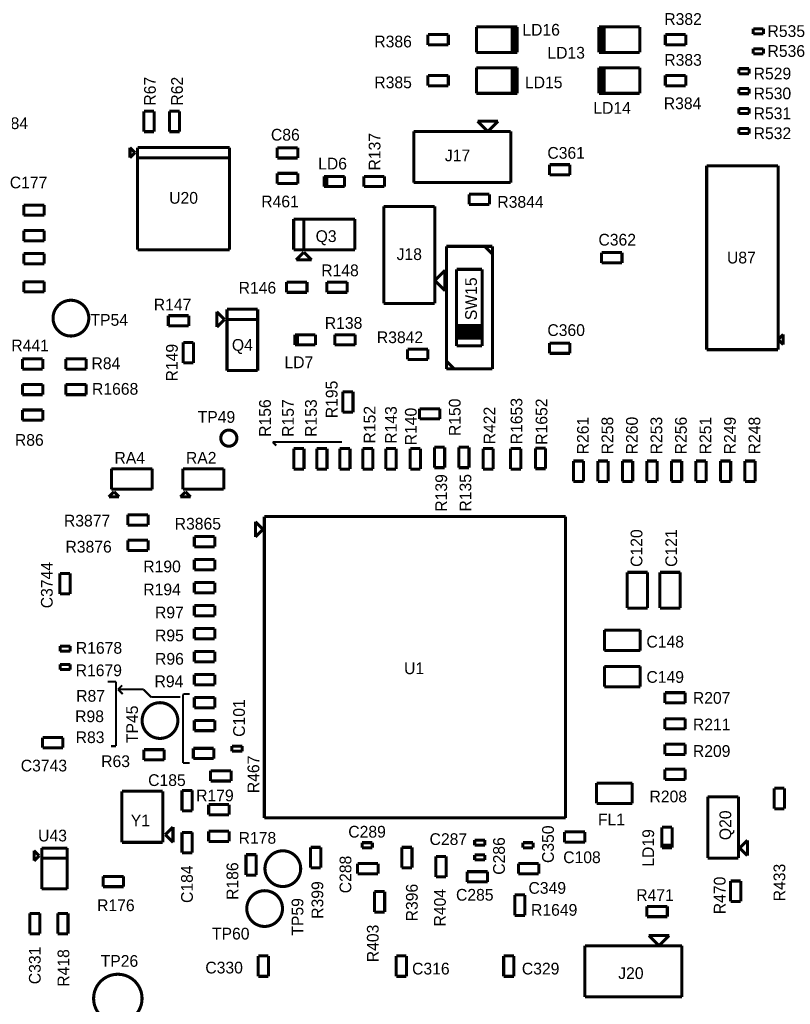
# Model space of a CAD drawing. Extents: x -12 to 112, y -8 to 110.
# Tile 4 of 6: x 29 to 67, y 17 to 66. Entities that reach past the tile are written whole.
import ezdxf
from ezdxf.enums import TextEntityAlignment as Align

# ---------------------------------------------------------------- set-up
doc = ezdxf.new("R2010")
doc.units = 0
doc.layers.add('PG_ASSEMBLY_TOP', color=4, linetype='CONTINUOUS')
doc.layers.add('RD_ASSEMBLY_TOP', color=5, linetype='CONTINUOUS')

msp = doc.modelspace()

# ---------------------------------------------------------------- linework, layer by layer
at = {"layer": 'PG_ASSEMBLY_TOP'}
for points, const_width in [([(53.34, 65.786), (51.308, 65.786)], 0.1524), ([(51.308, 65.786), (51.308, 64.516)], 0.1524), ([(53.086, 64.516), (53.086, 65.786)], 0.1524), ([(53.086, 65.786), (53.213, 65.786)], 0.1524), ([(53.213, 65.786), (53.213, 64.516)], 0.1524), ([(53.34, 64.516), (53.34, 65.786)], 0.1524), ([(57.531, 65.786), (57.404, 65.786)], 0.1524), ([(57.404, 65.786), (57.404, 64.516)], 0.1524), ([(59.436, 65.786), (57.531, 65.786)], 0.1524), ([(57.531, 65.786), (57.658, 65.786)], 0.1524), ([(57.531, 64.516), (57.531, 65.786)], 0.1524), ([(57.658, 65.786), (57.658, 64.516)], 0.1524), ([(59.436, 64.516), (59.436, 65.786)], 0.1524), ([(65.587065, 65.69456), (65.079065, 65.69456)], 0.1524), ([(65.079065, 65.69456), (65.079065, 65.44056)], 0.1524), ([(65.587065, 65.44056), (65.587065, 65.69456)], 0.1524), ([(49.911, 65.405), (48.895, 65.405)], 0.1524), ([(48.895, 65.405), (48.895, 64.897)], 0.1524), ([(49.911, 64.897), (49.911, 65.405)], 0.1524), ([(61.722, 65.405), (60.706, 65.405)], 0.1524), ([(60.706, 65.405), (60.706, 64.897)], 0.1524), ([(61.722, 64.897), (61.722, 65.405)], 0.1524), ([(65.079065, 65.44056), (65.587065, 65.44056)], 0.1524), ([(48.895, 64.897), (49.911, 64.897)], 0.1524), ([(60.706, 64.897), (61.722, 64.897)], 0.1524), ([(65.587065, 64.70396), (65.079065, 64.70396)], 0.1524), ([(65.079065, 64.70396), (65.079065, 64.44996)], 0.1524), ([(65.587065, 64.44996), (65.587065, 64.70396)], 0.1524), ([(51.308, 64.516), (53.213, 64.516)], 0.1524), ([(53.213, 64.516), (53.086, 64.516)], 0.1524), ([(53.213, 64.516), (53.34, 64.516)], 0.1524), ([(57.404, 64.516), (59.436, 64.516)], 0.1524), ([(57.658, 64.516), (57.531, 64.516)], 0.1524), ([(65.079065, 64.44996), (65.587065, 64.44996)], 0.1524), ([(53.34, 63.754), (51.308, 63.754)], 0.1524), ([(51.308, 63.754), (51.308, 62.484)], 0.1524), ([(53.086, 62.484), (53.086, 63.754)], 0.1524), ([(53.086, 63.754), (53.213, 63.754)], 0.1524), ([(53.213, 63.754), (53.213, 62.484)], 0.1524), ([(53.34, 62.484), (53.34, 63.754)], 0.1524), ([(57.531, 63.754), (57.404, 63.754)], 0.1524), ([(57.404, 63.754), (57.404, 62.484)], 0.1524), ([(59.436, 63.754), (57.531, 63.754)], 0.1524), ([(57.531, 63.754), (57.658, 63.754)], 0.1524), ([(57.531, 62.484), (57.531, 63.754)], 0.1524), ([(57.658, 63.754), (57.658, 62.484)], 0.1524), ([(59.436, 62.484), (59.436, 63.754)], 0.1524), ([(64.871554, 63.712598), (64.363554, 63.712598)], 0.1524), ([(64.363554, 63.712598), (64.363554, 63.458598)], 0.1524), ([(64.871554, 63.458598), (64.871554, 63.712598)], 0.1524), ([(49.911, 63.373), (48.895, 63.373)], 0.1524), ([(48.895, 63.373), (48.895, 62.865)], 0.1524), ([(49.911, 62.865), (49.911, 63.373)], 0.1524), ([(61.722, 63.373), (60.706, 63.373)], 0.1524), ([(60.706, 63.373), (60.706, 62.865)], 0.1524), ([(61.722, 62.865), (61.722, 63.373)], 0.1524), ([(64.363554, 63.458598), (64.871554, 63.458598)], 0.1524), ([(48.895, 62.865), (49.911, 62.865)], 0.1524), ([(60.706, 62.865), (61.722, 62.865)], 0.1524), ([(64.871554, 62.721998), (64.363554, 62.721998)], 0.1524), ([(64.363554, 62.721998), (64.363554, 62.467998)], 0.1524), ([(64.871554, 62.467998), (64.871554, 62.721998)], 0.1524), ([(51.308, 62.484), (53.213, 62.484)], 0.1524), ([(53.213, 62.484), (53.086, 62.484)], 0.1524), ([(53.213, 62.484), (53.34, 62.484)], 0.1524), ([(57.404, 62.484), (59.436, 62.484)], 0.1524), ([(57.658, 62.484), (57.531, 62.484)], 0.1524), ([(64.363554, 62.467998), (64.871554, 62.467998)], 0.1524), ([(64.871554, 61.731398), (64.363554, 61.731398)], 0.1524), ([(64.363554, 61.731398), (64.363554, 61.477398)], 0.1524), ([(64.871554, 61.477398), (64.871554, 61.731398)], 0.1524), ([(35.269907, 61.595737), (34.761907, 61.595737)], 0.1524), ([(34.761907, 61.595737), (34.761907, 60.579737)], 0.1524), ([(35.269907, 60.579737), (35.269907, 61.595737)], 0.1524), ([(36.031907, 61.595737), (36.031907, 60.579737)], 0.1524), ([(36.539907, 61.595737), (36.031907, 61.595737)], 0.1524), ([(36.539907, 60.579737), (36.539907, 61.595737)], 0.1524), ([(64.363554, 61.477398), (64.871554, 61.477398)], 0.1524), ([(51.872096, 60.587885), (51.364096, 61.095885)], 0.1524), ([(51.364096, 61.095885), (52.380096, 61.095885)], 0.1524), ([(52.380096, 61.095885), (51.872096, 60.587885)], 0.1524), ([(64.871554, 60.740798), (64.363554, 60.740798)], 0.1524), ([(64.363554, 60.740798), (64.363554, 60.486798)], 0.1524), ([(64.871554, 60.486798), (64.871554, 60.740798)], 0.1524), ([(34.761907, 60.579737), (35.269907, 60.579737)], 0.1524), ([(36.031907, 60.579737), (36.539907, 60.579737)], 0.1524), ([(48.189096, 60.587885), (48.189096, 58.047885)], 0.1524), ([(53.015096, 60.587885), (48.189096, 60.587885)], 0.1524), ([(53.015096, 58.047885), (53.015096, 60.587885)], 0.1524), ([(64.363554, 60.486798), (64.871554, 60.486798)], 0.1524), ([(34.324684, 59.535903), (34.070684, 59.789903)], 0.1524), ([(34.070684, 59.789903), (34.070684, 59.281903)], 0.1524), ([(39.023684, 59.789903), (34.451684, 59.789903)], 0.1524), ([(34.451684, 59.789903), (34.451684, 54.709903)], 0.1524), ([(39.023684, 54.709903), (39.023684, 59.789903)], 0.1524), ([(42.415988, 59.7789), (41.399988, 59.7789)], 0.1524), ([(41.399988, 59.7789), (41.399988, 59.2709)], 0.1524), ([(42.415988, 59.2709), (42.415988, 59.7789)], 0.1524), ([(34.070684, 59.281903), (34.324684, 59.535903)], 0.1524), ([(34.451684, 59.281903), (39.023684, 59.281903)], 0.1524), ([(41.399988, 59.2709), (42.415988, 59.2709)], 0.1524), ([(55.961247, 58.937449), (54.945247, 58.937449)], 0.1524), ([(54.945247, 58.937449), (54.945247, 58.429449)], 0.1524), ([(55.961247, 58.429449), (55.961247, 58.937449)], 0.1524), ([(66.319146, 58.882458), (62.763146, 58.882458)], 0.1524), ([(62.763146, 58.882458), (62.763146, 49.738458)], 0.1524), ([(66.319146, 49.738458), (66.319146, 58.882458)], 0.1524), ([(42.415988, 58.5089), (41.399988, 58.5089)], 0.1524), ([(41.399988, 58.5089), (41.399988, 58.0009)], 0.1524), ([(42.415988, 58.0009), (42.415988, 58.5089)], 0.1524), ([(43.859127, 58.35605), (43.732127, 58.35605)], 0.1524), ([(43.732127, 58.35605), (43.732127, 57.84805)], 0.1524), ([(43.859127, 57.84805), (43.859127, 58.35605)], 0.1524), ([(44.748127, 58.35605), (43.859127, 58.35605)], 0.1524), ([(43.859127, 58.35605), (43.859127, 57.84805)], 0.1524), ([(44.748127, 57.84805), (44.748127, 58.35605)], 0.1524), ([(46.728845, 58.35605), (45.712845, 58.35605)], 0.1524), ([(45.712845, 58.35605), (45.712845, 57.84805)], 0.1524), ([(46.728845, 57.84805), (46.728845, 58.35605)], 0.1524), ([(54.945247, 58.429449), (55.961247, 58.429449)], 0.1524), ([(41.399988, 58.0009), (42.415988, 58.0009)], 0.1524), ([(43.732127, 57.84805), (44.748127, 57.84805)], 0.1524), ([(45.712845, 57.84805), (46.728845, 57.84805)], 0.1524), ([(48.189096, 58.047885), (53.015096, 58.047885)], 0.1524), ([(51.956241, 57.468762), (50.940241, 57.468762)], 0.1524), ([(50.940241, 57.468762), (50.940241, 56.960762)], 0.1524), ([(51.956241, 56.960762), (51.956241, 57.468762)], 0.1524), ([(29.804215, 56.928609), (28.788215, 56.928609)], 0.1524), ([(28.788215, 56.928609), (28.788215, 56.420609)], 0.1524), ([(29.804215, 56.420609), (29.804215, 56.928609)], 0.1524), ([(49.236876, 56.86251), (46.696876, 56.86251)], 0.1524), ([(46.696876, 56.86251), (46.696876, 52.03651)], 0.1524), ([(49.236876, 52.03651), (49.236876, 56.86251)], 0.1524), ([(50.940241, 56.960762), (51.956241, 56.960762)], 0.1524), ([(28.788215, 56.420609), (29.804215, 56.420609)], 0.1524), ([(42.724128, 56.233939), (42.216128, 56.233939)], 0.1524), ([(42.216128, 56.233939), (42.216128, 54.709939)], 0.1524), ([(45.264128, 56.233939), (42.724128, 56.233939)], 0.1524), ([(42.724128, 56.233939), (42.724128, 54.709939)], 0.1524), ([(42.724128, 54.709939), (42.724128, 56.233939)], 0.1524), ([(45.264128, 54.709939), (45.264128, 56.233939)], 0.1524), ([(29.804215, 55.658609), (28.788215, 55.658609)], 0.1524), ([(28.788215, 55.658609), (28.788215, 55.150609)], 0.1524), ([(29.804215, 55.150609), (29.804215, 55.658609)], 0.1524), ([(28.788215, 55.150609), (29.804215, 55.150609)], 0.1524), ([(49.815242, 54.87797), (49.815242, 49.16297)], 0.1524), ([(51.720242, 54.87797), (49.815242, 54.87797)], 0.1524), ([(52.101242, 54.87797), (51.720242, 54.87797)], 0.1524), ([(51.720242, 54.87797), (52.101242, 54.49697)], 0.1524), ([(52.101242, 54.49697), (51.720242, 54.87797)], 0.1524), ([(52.101242, 48.78197), (52.101242, 54.87797)], 0.1524), ([(29.804215, 54.515609), (28.788215, 54.515609)], 0.1524), ([(28.788215, 54.515609), (28.788215, 54.007609)], 0.1524), ([(29.804215, 54.007609), (29.804215, 54.515609)], 0.1524), ([(34.451684, 54.709903), (39.023684, 54.709903)], 0.1524), ([(42.216128, 54.709939), (45.264128, 54.709939)], 0.1524), ([(42.724128, 54.582939), (42.343128, 54.201939)], 0.1524), ([(43.105128, 54.201939), (42.724128, 54.582939)], 0.1524), ([(58.550244, 54.564458), (57.534244, 54.564458)], 0.1524), ([(57.534244, 54.564458), (57.534244, 54.056458)], 0.1524), ([(58.550244, 54.056458), (58.550244, 54.564458)], 0.1524), ([(28.788215, 54.007609), (29.804215, 54.007609)], 0.1524), ([(42.343128, 54.201939), (43.105128, 54.201939)], 0.1524), ([(57.534244, 54.056458), (58.550244, 54.056458)], 0.1524), ([(49.236876, 53.17951), (49.744876, 53.68751)], 0.1524), ([(49.744876, 53.68751), (49.744876, 52.67151)], 0.1524), ([(50.323242, 53.73497), (50.323242, 49.92497)], 0.1524), ([(51.593242, 53.73497), (50.323242, 53.73497)], 0.1524), ([(51.593242, 50.30597), (51.593242, 53.73497)], 0.1524), ([(29.804215, 53.118609), (28.788215, 53.118609)], 0.1524), ([(28.788215, 53.118609), (28.788215, 52.610609)], 0.1524), ([(29.804215, 52.610609), (29.804215, 53.118609)], 0.1524), ([(42.878131, 53.097938), (41.862131, 53.097938)], 0.1524), ([(41.862131, 53.097938), (41.862131, 52.589938)], 0.1524), ([(42.878131, 52.589938), (42.878131, 53.097938)], 0.1524), ([(44.883128, 53.097938), (43.867128, 53.097938)], 0.1524), ([(43.867128, 53.097938), (43.867128, 52.589938)], 0.1524), ([(44.883128, 52.589938), (44.883128, 53.097938)], 0.1524), ([(49.744876, 52.67151), (49.236876, 53.17951)], 0.1524), ([(28.788215, 52.610609), (29.804215, 52.610609)], 0.1524), ([(41.862131, 52.589938), (42.878131, 52.589938)], 0.1524), ([(43.867128, 52.589938), (44.883128, 52.589938)], 0.1524), ([(46.696876, 52.03651), (49.236876, 52.03651)], 0.1524), ([(36.994084, 51.430974), (35.978084, 51.430974)], 0.1524), ([(35.978084, 51.430974), (35.978084, 50.922974)], 0.1524), ([(36.994084, 50.922974), (36.994084, 51.430974)], 0.1524), ([(38.772084, 51.242976), (38.391084, 51.623976)], 0.1524), ([(38.391084, 51.623976), (38.391084, 50.861976)], 0.1524), ([(40.423084, 51.750976), (38.899084, 51.750976)], 0.1524), ([(38.899084, 51.750976), (38.899084, 48.702976)], 0.1524), ([(40.423084, 51.242976), (40.423084, 51.750976)], 0.1524), ([(35.978084, 50.922974), (36.994084, 50.922974)], 0.1524), ([(38.391084, 50.861976), (38.772084, 51.242976)], 0.1524), ([(40.423084, 51.242976), (38.899084, 51.242976)], 0.1524), ([(38.899084, 51.242976), (40.423084, 51.242976)], 0.1524), ([(40.423084, 48.702976), (40.423084, 51.242976)], 0.1524), ([(50.323242, 50.43297), (50.323242, 50.94097)], 0.1524), ([(50.323242, 50.94097), (51.593242, 50.94097)], 0.1524), ([(51.593242, 50.94097), (51.593242, 50.81397)], 0.1524), ([(42.409247, 50.480976), (42.282247, 50.480976)], 0.1524), ([(42.282247, 50.480976), (42.282247, 49.972976)], 0.1524), ([(42.409247, 49.972976), (42.409247, 50.480976)], 0.1524), ([(43.298247, 50.480976), (42.409247, 50.480976)], 0.1524), ([(42.409247, 50.480976), (42.409247, 49.972976)], 0.1524), ([(43.298247, 49.972976), (43.298247, 50.480976)], 0.1524), ([(45.278965, 50.480976), (44.262965, 50.480976)], 0.1524), ([(44.262965, 50.480976), (44.262965, 49.972976)], 0.1524), ([(45.278965, 49.972976), (45.278965, 50.480976)], 0.1524), ([(51.593242, 50.81397), (50.323242, 50.81397)], 0.1524), ([(50.323242, 50.81397), (50.323242, 50.68697)], 0.1524), ([(50.323242, 50.68697), (51.593242, 50.68697)], 0.1524), ([(51.593242, 50.55997), (50.323242, 50.55997)], 0.1524), ([(50.323242, 50.55997), (50.323242, 50.30597)], 0.1524), ([(51.593242, 50.43297), (50.323242, 50.43297)], 0.1524), ([(51.593242, 50.68697), (51.593242, 50.55997)], 0.1524), ([(51.593242, 49.92497), (51.593242, 50.43297)], 0.1524), ([(66.573146, 50.500458), (66.319146, 50.246458)], 0.1524), ([(66.573146, 49.992458), (66.573146, 50.500458)], 0.1524), ([(36.722083, 50.099976), (36.722083, 49.083976)], 0.1524), ([(37.230083, 50.099976), (36.722083, 50.099976)], 0.1524), ([(37.230083, 49.083976), (37.230083, 50.099976)], 0.1524), ([(42.282247, 49.972976), (43.298247, 49.972976)], 0.1524), ([(44.262965, 49.972976), (45.278965, 49.972976)], 0.1524), ([(50.323242, 50.30597), (51.593242, 50.30597)], 0.1524), ([(50.323242, 49.92497), (51.593242, 49.92497)], 0.1524), ([(55.961247, 50.064467), (54.945247, 50.064467)], 0.1524), ([(54.945247, 50.064467), (54.945247, 49.556467)], 0.1524), ([(55.961247, 49.556467), (55.961247, 50.064467)], 0.1524), ([(66.319146, 50.246458), (66.573146, 49.992458)], 0.1524), ([(48.895475, 49.761386), (47.879475, 49.761386)], 0.1524), ([(47.879475, 49.761386), (47.879475, 49.253386)], 0.1524), ([(48.895475, 49.253386), (48.895475, 49.761386)], 0.1524), ([(54.945247, 49.556467), (55.961247, 49.556467)], 0.1524), ([(62.763146, 49.738458), (66.319146, 49.738458)], 0.1524), ([(29.734784, 49.27978), (28.718784, 49.27978)], 0.1524), ([(28.718784, 49.27978), (28.718784, 48.77178)], 0.1524), ([(29.734784, 48.77178), (29.734784, 49.27978)], 0.1524), ([(31.893784, 49.27978), (30.877784, 49.27978)], 0.1524), ([(30.877784, 49.27978), (30.877784, 48.77178)], 0.1524), ([(31.893784, 48.77178), (31.893784, 49.27978)], 0.1524), ([(36.722083, 49.083976), (37.230083, 49.083976)], 0.1524), ([(47.879475, 49.253386), (48.895475, 49.253386)], 0.1524), ([(49.815242, 49.16297), (50.196242, 48.78197)], 0.1524), ([(50.196242, 48.78197), (49.815242, 49.16297)], 0.1524), ([(49.815242, 49.16297), (49.815242, 48.78197)], 0.1524), ([(28.718784, 48.77178), (29.734784, 48.77178)], 0.1524), ([(30.877784, 48.77178), (31.893784, 48.77178)], 0.1524), ([(38.899084, 48.702976), (40.423084, 48.702976)], 0.1524), ([(49.815242, 48.78197), (52.101242, 48.78197)], 0.1524), ([(29.734784, 48.00978), (28.718784, 48.00978)], 0.1524), ([(28.718784, 48.00978), (28.718784, 47.50178)], 0.1524), ([(29.734784, 47.50178), (29.734784, 48.00978)], 0.1524), ([(31.893784, 48.00978), (30.877784, 48.00978)], 0.1524), ([(30.877784, 48.00978), (30.877784, 47.50178)], 0.1524), ([(31.893784, 47.50178), (31.893784, 48.00978)], 0.1524), ([(28.718784, 47.50178), (29.734784, 47.50178)], 0.1524), ([(30.877784, 47.50178), (31.893784, 47.50178)], 0.1524), ([(45.16628, 47.64278), (44.65828, 47.64278)], 0.1524), ([(44.65828, 47.64278), (44.65828, 46.62678)], 0.1524), ([(45.16628, 46.62678), (45.16628, 47.64278)], 0.1524), ([(29.734784, 46.73978), (28.718784, 46.73978)], 0.1524), ([(28.718784, 46.73978), (28.718784, 46.23178)], 0.1524), ([(29.734784, 46.23178), (29.734784, 46.73978)], 0.1524), ([(44.65828, 46.62678), (45.16628, 46.62678)], 0.1524), ([(49.49304, 46.801435), (48.47704, 46.801435)], 0.1524), ([(48.47704, 46.801435), (48.47704, 46.293435)], 0.1524), ([(49.49304, 46.293435), (49.49304, 46.801435)], 0.1524), ([(28.718784, 46.23178), (29.734784, 46.23178)], 0.1524), ([(48.47704, 46.293435), (49.49304, 46.293435)], 0.1524), ([(44.6278, 45.1485), (41.1734, 45.1485)], 0.1016), ([(41.1734, 45.1485), (41.3512, 44.9707)], 0.1016), ([(42.222425, 44.818775), (42.222425, 43.802775)], 0.1524), ([(42.730425, 44.818775), (42.222425, 44.818775)], 0.1524), ([(42.730425, 43.802775), (42.730425, 44.818775)], 0.1524), ([(43.365425, 44.818775), (43.365425, 43.802775)], 0.1524), ([(43.873425, 44.818775), (43.365425, 44.818775)], 0.1524), ([(43.873425, 43.802775), (43.873425, 44.818775)], 0.1524), ([(44.508425, 44.818775), (44.508425, 43.802775)], 0.1524), ([(45.016425, 44.818775), (44.508425, 44.818775)], 0.1524), ([(45.016425, 43.802775), (45.016425, 44.818775)], 0.1524), ([(45.651425, 44.818775), (45.651425, 43.802775)], 0.1524), ([(46.159425, 44.818775), (45.651425, 44.818775)], 0.1524), ([(46.159425, 43.802775), (46.159425, 44.818775)], 0.1524), ([(47.312575, 44.818775), (46.804575, 44.818775)], 0.1524), ([(46.804575, 44.818775), (46.804575, 43.802775)], 0.1524), ([(47.312575, 43.802775), (47.312575, 44.818775)], 0.1524), ([(48.012807, 44.818775), (48.012807, 43.802775)], 0.1524), ([(48.520807, 44.818775), (48.012807, 44.818775)], 0.1524), ([(48.520807, 43.802775), (48.520807, 44.818775)], 0.1524), ([(49.221039, 44.888775), (49.221039, 43.872775)], 0.1524), ([(49.729039, 44.888775), (49.221039, 44.888775)], 0.1524), ([(49.729039, 43.872775), (49.729039, 44.888775)], 0.1524), ([(50.429272, 44.888775), (50.429272, 43.872775)], 0.1524), ([(50.937272, 44.888775), (50.429272, 44.888775)], 0.1524), ([(50.937272, 43.872775), (50.937272, 44.888775)], 0.1524), ([(51.637504, 44.818775), (51.637504, 43.802775)], 0.1524), ([(52.145504, 44.818775), (51.637504, 44.818775)], 0.1524), ([(52.145504, 43.802775), (52.145504, 44.818775)], 0.1524), ([(53.517805, 44.818775), (53.009805, 44.818775)], 0.1524), ([(53.009805, 44.818775), (53.009805, 43.802775)], 0.1524), ([(53.517805, 43.802775), (53.517805, 44.818775)], 0.1524), ([(54.7497, 44.839202), (54.2417, 44.839202)], 0.1524), ([(54.2417, 44.839202), (54.2417, 43.823202)], 0.1524), ([(54.7497, 43.823202), (54.7497, 44.839202)], 0.1524), ([(56.642, 44.204202), (56.134, 44.204202)], 0.1524), ([(56.134, 44.204202), (56.134, 43.188202)], 0.1524), ([(56.642, 43.188202), (56.642, 44.204202)], 0.1524), ([(57.8612, 44.204202), (57.3532, 44.204202)], 0.1524), ([(57.3532, 44.204202), (57.3532, 43.188202)], 0.1524), ([(57.8612, 43.188202), (57.8612, 44.204202)], 0.1524), ([(59.0804, 44.204202), (58.5724, 44.204202)], 0.1524), ([(58.5724, 44.204202), (58.5724, 43.188202)], 0.1524), ([(59.0804, 43.188202), (59.0804, 44.204202)], 0.1524), ([(60.2996, 44.204202), (59.7916, 44.204202)], 0.1524), ([(59.7916, 44.204202), (59.7916, 43.188202)], 0.1524), ([(60.2996, 43.188202), (60.2996, 44.204202)], 0.1524), ([(61.5188, 44.204202), (61.0108, 44.204202)], 0.1524), ([(61.0108, 44.204202), (61.0108, 43.188202)], 0.1524), ([(61.5188, 43.188202), (61.5188, 44.204202)], 0.1524), ([(62.738, 44.204202), (62.23, 44.204202)], 0.1524), ([(62.23, 44.204202), (62.23, 43.188202)], 0.1524), ([(62.738, 43.188202), (62.738, 44.204202)], 0.1524), ([(63.9572, 44.204202), (63.4492, 44.204202)], 0.1524), ([(63.4492, 44.204202), (63.4492, 43.188202)], 0.1524), ([(63.9572, 43.188202), (63.9572, 44.204202)], 0.1524), ([(65.1764, 44.204202), (64.6684, 44.204202)], 0.1524), ([(64.6684, 44.204202), (64.6684, 43.188202)], 0.1524), ([(65.1764, 43.188202), (65.1764, 44.204202)], 0.1524), ([(35.179, 43.815), (33.147, 43.815)], 0.1524), ([(33.147, 43.815), (33.147, 42.799)], 0.1524), ([(35.179, 42.799), (35.179, 43.815)], 0.1524), ([(38.735, 43.815), (36.703, 43.815)], 0.1524), ([(36.703, 43.815), (36.703, 42.799)], 0.1524), ([(38.735, 42.799), (38.735, 43.815)], 0.1524), ([(42.222425, 43.802775), (42.730425, 43.802775)], 0.1524), ([(43.365425, 43.802775), (43.873425, 43.802775)], 0.1524), ([(44.508425, 43.802775), (45.016425, 43.802775)], 0.1524), ([(45.651425, 43.802775), (46.159425, 43.802775)], 0.1524), ([(46.804575, 43.802775), (47.312575, 43.802775)], 0.1524), ([(48.012807, 43.802775), (48.520807, 43.802775)], 0.1524), ([(49.221039, 43.872775), (49.729039, 43.872775)], 0.1524), ([(50.429272, 43.872775), (50.937272, 43.872775)], 0.1524), ([(51.637504, 43.802775), (52.145504, 43.802775)], 0.1524), ([(53.009805, 43.802775), (53.517805, 43.802775)], 0.1524), ([(54.2417, 43.823202), (54.7497, 43.823202)], 0.1524), ([(56.134, 43.188202), (56.642, 43.188202)], 0.1524), ([(57.3532, 43.188202), (57.8612, 43.188202)], 0.1524), ([(58.5724, 43.188202), (59.0804, 43.188202)], 0.1524), ([(59.7916, 43.188202), (60.2996, 43.188202)], 0.1524), ([(61.0108, 43.188202), (61.5188, 43.188202)], 0.1524), ([(62.23, 43.188202), (62.738, 43.188202)], 0.1524), ([(63.4492, 43.188202), (63.9572, 43.188202)], 0.1524), ([(64.6684, 43.188202), (65.1764, 43.188202)], 0.1524), ([(33.274, 42.672), (33.02, 42.418)], 0.1524), ([(33.147, 42.799), (35.179, 42.799)], 0.1524), ([(33.528, 42.418), (33.274, 42.672)], 0.1524), ([(36.83, 42.672), (36.576, 42.418)], 0.1524), ([(36.703, 42.799), (38.735, 42.799)], 0.1524), ([(37.084, 42.418), (36.83, 42.672)], 0.1524), ([(33.02, 42.418), (33.528, 42.418)], 0.1524), ([(36.576, 42.418), (37.084, 42.418)], 0.1524), ([(34.9758, 41.52646), (33.9598, 41.52646)], 0.1524), ([(33.9598, 41.52646), (33.9598, 41.01846)], 0.1524), ([(34.9758, 41.01846), (34.9758, 41.52646)], 0.1524), ([(40.691308, 40.805095), (40.310308, 41.186095)], 0.1524), ([(40.310308, 41.186095), (40.310308, 40.424095)], 0.1524), ([(55.740808, 41.440095), (40.754808, 41.440095)], 0.1524), ([(40.754808, 41.440095), (40.754808, 26.454095)], 0.1524), ([(55.740808, 26.454095), (55.740808, 41.440095)], 0.1524), ([(33.9598, 41.01846), (34.9758, 41.01846)], 0.1524), ([(40.310308, 40.424095), (40.691308, 40.805095)], 0.1524), ([(34.9758, 40.26154), (33.9598, 40.26154)], 0.1524), ([(33.9598, 40.26154), (33.9598, 39.75354)], 0.1524), ([(34.9758, 39.75354), (34.9758, 40.26154)], 0.1524), ([(38.289212, 40.444009), (37.273212, 40.444009)], 0.1524), ([(37.273212, 40.444009), (37.273212, 39.936009)], 0.1524), ([(38.289212, 39.936009), (38.289212, 40.444009)], 0.1524), ([(33.9598, 39.75354), (34.9758, 39.75354)], 0.1524), ([(37.273212, 39.936009), (38.289212, 39.936009)], 0.1524), ([(38.289212, 39.301009), (37.273212, 39.301009)], 0.1524), ([(37.273212, 39.301009), (37.273212, 38.793009)], 0.1524), ([(38.289212, 38.793009), (38.289212, 39.301009)], 0.1524), ([(30.584318, 38.610012), (30.584318, 37.594012)], 0.1524), ([(31.092318, 38.610012), (30.584318, 38.610012)], 0.1524), ([(31.092318, 37.594012), (31.092318, 38.610012)], 0.1524), ([(37.273212, 38.793009), (38.289212, 38.793009)], 0.1524), ([(59.824722, 38.665907), (58.808722, 38.665907)], 0.1524), ([(58.808722, 38.665907), (58.808722, 36.887907)], 0.1524), ([(59.824722, 36.887907), (59.824722, 38.665907)], 0.1524), ([(61.450322, 38.665907), (60.434322, 38.665907)], 0.1524), ([(60.434322, 38.665907), (60.434322, 36.887907)], 0.1524), ([(61.450322, 36.887907), (61.450322, 38.665907)], 0.1524), ([(38.289212, 38.158009), (37.273212, 38.158009)], 0.1524), ([(37.273212, 38.158009), (37.273212, 37.650009)], 0.1524), ([(38.289212, 37.650009), (38.289212, 38.158009)], 0.1524), ([(37.273212, 37.650009), (38.289212, 37.650009)], 0.1524), ([(30.584318, 37.594012), (31.092318, 37.594012)], 0.1524), ([(38.289212, 37.015009), (37.273212, 37.015009)], 0.1524), ([(37.273212, 37.015009), (37.273212, 36.507009)], 0.1524), ([(38.289212, 36.507009), (38.289212, 37.015009)], 0.1524), ([(58.808722, 36.887907), (59.824722, 36.887907)], 0.1524), ([(60.434322, 36.887907), (61.450322, 36.887907)], 0.1524), ([(37.273212, 36.507009), (38.289212, 36.507009)], 0.1524), ([(38.289212, 35.872009), (37.273212, 35.872009)], 0.1524), ([(37.273212, 35.872009), (37.273212, 35.364009)], 0.1524), ([(38.289212, 35.364009), (38.289212, 35.872009)], 0.1524), ([(59.457857, 35.794945), (57.679857, 35.794945)], 0.1524), ([(57.679857, 35.794945), (57.679857, 34.778945)], 0.1524), ([(59.457857, 34.778945), (59.457857, 35.794945)], 0.1524), ([(37.273212, 35.364009), (38.289212, 35.364009)], 0.1524), ([(31.099211, 34.998482), (30.591211, 34.998482)], 0.1524), ([(30.591211, 34.998482), (30.591211, 34.744482)], 0.1524), ([(30.591211, 34.744482), (31.099211, 34.744482)], 0.1524), ([(31.099211, 34.744482), (31.099211, 34.998482)], 0.1524), ([(38.289212, 34.729009), (37.273212, 34.729009)], 0.1524), ([(37.273212, 34.729009), (37.273212, 34.221009)], 0.1524), ([(38.289212, 34.221009), (38.289212, 34.729009)], 0.1524), ([(57.679857, 34.778945), (59.457857, 34.778945)], 0.1524), ([(37.273212, 34.221009), (38.289212, 34.221009)], 0.1524), ([(31.099211, 34.084082), (30.591211, 34.084082)], 0.1524), ([(30.591211, 34.084082), (30.591211, 33.830082)], 0.1524), ([(30.591211, 33.830082), (31.099211, 33.830082)], 0.1524), ([(31.099211, 33.830082), (31.099211, 34.084082)], 0.1524), ([(59.457857, 33.989178), (57.679857, 33.989178)], 0.1524), ([(57.679857, 33.989178), (57.679857, 32.973178)], 0.1524), ([(59.457857, 32.973178), (59.457857, 33.989178)], 0.1524), ([(38.289212, 33.586009), (37.273212, 33.586009)], 0.1524), ([(37.273212, 33.586009), (37.273212, 33.078009)], 0.1524), ([(38.289212, 33.078009), (38.289212, 33.586009)], 0.1524), ([(32.9692, 33.2232), (33.3756, 33.2232)], 0.1016), ([(33.3756, 33.2232), (33.3756, 30.0228)], 0.1016), ([(33.4772, 32.8422), (33.6804, 33.0454)], 0.1016), ([(33.4772, 32.8422), (33.7058, 32.6136)], 0.1016), ([(34.7472, 32.8422), (33.4772, 32.8422)], 0.1016), ([(35.1282, 32.4612), (34.7472, 32.8422)], 0.1016), ([(37.273212, 33.078009), (38.289212, 33.078009)], 0.1524), ([(57.679857, 32.973178), (59.457857, 32.973178)], 0.1524), ([(36.576, 32.4612), (35.1282, 32.4612)], 0.1016), ([(36.7284, 32.6136), (36.703, 32.5882)], 0.1016), ([(36.703, 32.5882), (36.703, 29.1846)], 0.1016), ([(37.0332, 32.6136), (36.7284, 32.6136)], 0.1016), ([(38.289212, 32.443009), (37.273212, 32.443009)], 0.1524), ([(37.273212, 32.443009), (37.273212, 31.935009)], 0.1524), ([(38.289212, 31.935009), (38.289212, 32.443009)], 0.1524), ([(61.698223, 32.682591), (60.682223, 32.682591)], 0.1524), ([(60.682223, 32.682591), (60.682223, 32.174591)], 0.1524), ([(61.698223, 32.174591), (61.698223, 32.682591)], 0.1524), ([(37.273212, 31.935009), (38.289212, 31.935009)], 0.1524), ([(60.682223, 32.174591), (61.698223, 32.174591)], 0.1524), ([(38.289212, 31.300009), (37.273212, 31.300009)], 0.1524), ([(37.273212, 31.300009), (37.273212, 30.792009)], 0.1524), ([(38.289212, 30.792009), (38.289212, 31.300009)], 0.1524), ([(61.698223, 31.387191), (60.682223, 31.387191)], 0.1524), ([(60.682223, 31.387191), (60.682223, 30.879191)], 0.1524), ([(61.698223, 30.879191), (61.698223, 31.387191)], 0.1524), ([(37.273212, 30.792009), (38.289212, 30.792009)], 0.1524), ([(60.682223, 30.879191), (61.698223, 30.879191)], 0.1524), ([(30.736012, 30.451882), (29.720012, 30.451882)], 0.1524), ([(29.720012, 30.451882), (29.720012, 29.943882)], 0.1524), ([(30.736012, 29.943882), (30.736012, 30.451882)], 0.1524), ([(29.720012, 29.943882), (30.736012, 29.943882)], 0.1524), ([(33.3756, 30.0228), (33.1216, 30.0228)], 0.1016), ([(35.778402, 29.847723), (34.762402, 29.847723)], 0.1524), ([(34.762402, 29.847723), (34.762402, 29.339723)], 0.1524), ([(35.778402, 29.339723), (35.778402, 29.847723)], 0.1524), ([(38.238204, 29.913575), (37.222204, 29.913575)], 0.1524), ([(37.222204, 29.913575), (37.222204, 29.405575)], 0.1524), ([(38.238204, 29.405575), (38.238204, 29.913575)], 0.1524), ([(39.653103, 30.027875), (39.145103, 30.027875)], 0.1524), ([(39.145103, 30.027875), (39.145103, 29.773875)], 0.1524), ([(39.653103, 29.773875), (39.653103, 30.027875)], 0.1524), ([(61.698223, 30.117191), (60.682223, 30.117191)], 0.1524), ([(60.682223, 30.117191), (60.682223, 29.609191)], 0.1524), ([(61.698223, 29.609191), (61.698223, 30.117191)], 0.1524), ([(34.762402, 29.339723), (35.778402, 29.339723)], 0.1524), ([(37.222204, 29.405575), (38.238204, 29.405575)], 0.1524), ([(39.145103, 29.773875), (39.653103, 29.773875)], 0.1524), ([(60.682223, 29.609191), (61.698223, 29.609191)], 0.1524), ([(36.703, 29.1846), (37.0332, 29.1846)], 0.1016), ([(61.698223, 28.872591), (60.682223, 28.872591)], 0.1524), ([(60.682223, 28.872591), (60.682223, 28.364591)], 0.1524), ([(61.698223, 28.364591), (61.698223, 28.872591)], 0.1524), ([(39.099216, 28.79982), (38.083216, 28.79982)], 0.1524), ([(38.083216, 28.79982), (38.083216, 28.29182)], 0.1524), ([(39.099216, 28.29182), (39.099216, 28.79982)], 0.1524), ([(60.682223, 28.364591), (61.698223, 28.364591)], 0.1524), ([(38.083216, 28.29182), (39.099216, 28.29182)], 0.1524), ([(59.06262, 28.18892), (57.28462, 28.18892)], 0.1524), ([(57.28462, 28.18892), (57.28462, 27.17292)], 0.1524), ([(59.06262, 27.17292), (59.06262, 28.18892)], 0.1524), ([(66.121918, 27.928578), (66.121918, 26.912578)], 0.1524), ([(66.629918, 27.928578), (66.121918, 27.928578)], 0.1524), ([(66.629918, 26.912578), (66.629918, 27.928578)], 0.1524), ([(35.70381, 27.779424), (33.67181, 27.779424)], 0.1524), ([(33.67181, 27.779424), (33.67181, 25.239424)], 0.1524), ([(35.70381, 25.239424), (35.70381, 27.779424)], 0.1524), ([(36.659409, 27.824189), (36.659409, 26.808189)], 0.1524), ([(37.167409, 27.824189), (36.659409, 27.824189)], 0.1524), ([(37.167409, 26.808189), (37.167409, 27.824189)], 0.1524), ([(64.343918, 27.50458), (62.819918, 27.50458)], 0.1524), ([(62.819918, 27.50458), (62.819918, 24.45658)], 0.1524), ([(64.343918, 24.45658), (64.343918, 27.50458)], 0.1524), ([(39.002988, 27.120845), (37.986988, 27.120845)], 0.1524), ([(37.986988, 27.120845), (37.986988, 26.612845)], 0.1524), ([(39.002988, 26.612845), (39.002988, 27.120845)], 0.1524), ([(57.28462, 27.17292), (59.06262, 27.17292)], 0.1524), ([(66.121918, 26.912578), (66.629918, 26.912578)], 0.1524), ([(36.659409, 26.808189), (37.167409, 26.808189)], 0.1524), ([(37.986988, 26.612845), (39.002988, 26.612845)], 0.1524), ([(40.754808, 26.454095), (55.740808, 26.454095)], 0.1524), ([(36.21181, 26.001424), (35.83081, 25.620424)], 0.1524), ([(36.21181, 25.239424), (36.21181, 26.001424)], 0.1524), ([(61.041918, 25.988581), (60.533918, 25.988581)], 0.1524), ([(60.533918, 25.988581), (60.533918, 25.099581)], 0.1524), ([(61.041918, 24.972582), (61.041918, 25.988581)], 0.1524), ([(35.83081, 25.620424), (36.21181, 25.239424)], 0.1524), ([(37.167409, 25.735816), (36.659409, 25.735816)], 0.1524), ([(36.659409, 25.735816), (36.659409, 24.719816)], 0.1524), ([(37.167409, 24.719816), (37.167409, 25.735816)], 0.1524), ([(39.002528, 25.793294), (37.986528, 25.793294)], 0.1524), ([(37.986528, 25.793294), (37.986528, 25.285294)], 0.1524), ([(39.002528, 25.285294), (39.002528, 25.793294)], 0.1524), ([(56.706026, 25.756509), (55.690026, 25.756509)], 0.1524), ([(55.690026, 25.756509), (55.690026, 25.248509)], 0.1524), ([(56.706026, 25.248509), (56.706026, 25.756509)], 0.1524), ([(29.68004, 24.448699), (29.68004, 24.956699)], 0.1524), ([(29.68004, 24.956699), (30.95004, 24.956699)], 0.1524), ([(30.95004, 24.956699), (30.95004, 22.924699)], 0.1524), ([(33.67181, 25.239424), (35.70381, 25.239424)], 0.1524), ([(37.986528, 25.285294), (39.002528, 25.285294)], 0.1524), ([(43.053, 24.9936), (43.053, 23.9776)], 0.1524), ([(43.561, 24.9936), (43.053, 24.9936)], 0.1524), ([(43.561, 23.9776), (43.561, 24.9936)], 0.1524), ([(46.129199, 25.223109), (45.621199, 25.223109)], 0.1524), ([(45.621199, 25.223109), (45.621199, 24.969109)], 0.1524), ([(45.621199, 24.969109), (46.129199, 24.969109)], 0.1524), ([(46.129199, 24.969109), (46.129199, 25.223109)], 0.1524), ([(47.593809, 24.9936), (47.593809, 23.9776)], 0.1524), ([(48.101809, 24.9936), (47.593809, 24.9936)], 0.1524), ([(48.101809, 23.9776), (48.101809, 24.9936)], 0.1524), ([(51.729188, 25.350109), (51.221188, 25.350109)], 0.1524), ([(51.221188, 25.350109), (51.221188, 25.096109)], 0.1524), ([(51.221188, 25.096109), (51.729188, 25.096109)], 0.1524), ([(51.729188, 25.096109), (51.729188, 25.350109)], 0.1524), ([(54.129183, 25.223109), (53.621183, 25.223109)], 0.1524), ([(53.621183, 25.223109), (53.621183, 24.969109)], 0.1524), ([(53.621183, 24.969109), (54.129183, 24.969109)], 0.1524), ([(54.129183, 24.969109), (54.129183, 25.223109)], 0.1524), ([(55.690026, 25.248509), (56.706026, 25.248509)], 0.1524), ([(60.533918, 25.099581), (61.041918, 25.099581)], 0.1524), ([(61.041918, 25.099581), (60.533918, 25.099581)], 0.1524), ([(60.533918, 25.099581), (60.533918, 24.972582)], 0.1524), ([(60.533918, 24.972582), (61.041918, 24.972582)], 0.1524), ([(64.788418, 25.34558), (64.407418, 24.96458)], 0.1524), ([(64.407418, 24.96458), (64.788418, 24.58358)], 0.1524), ([(64.788418, 24.58358), (64.788418, 25.34558)], 0.1524), ([(29.55304, 24.575699), (29.29904, 24.829699)], 0.1524), ([(29.29904, 24.829699), (29.29904, 24.321699)], 0.1524), ([(29.29904, 24.321699), (29.55304, 24.575699)], 0.1524), ([(30.95004, 24.448699), (29.68004, 24.448699)], 0.1524), ([(29.68004, 22.924699), (29.68004, 24.448699)], 0.1524), ([(29.68004, 24.448699), (30.95004, 24.448699)], 0.1524), ([(36.659409, 24.719816), (37.167409, 24.719816)], 0.1524), ([(39.844975, 24.627802), (39.844975, 23.611802)], 0.1524), ([(40.352975, 24.627802), (39.844975, 24.627802)], 0.1524), ([(40.352975, 23.611802), (40.352975, 24.627802)], 0.1524), ([(49.293775, 24.5364), (49.293775, 23.5204)], 0.1524), ([(49.801775, 24.5364), (49.293775, 24.5364)], 0.1524), ([(49.801775, 23.5204), (49.801775, 24.5364)], 0.1524), ([(51.729188, 24.618909), (51.221188, 24.618909)], 0.1524), ([(51.221188, 24.618909), (51.221188, 24.364909)], 0.1524), ([(51.729188, 24.364909), (51.729188, 24.618909)], 0.1524), ([(62.819918, 24.45658), (64.343918, 24.45658)], 0.1524), ([(43.053, 23.9776), (43.561, 23.9776)], 0.1524), ([(46.412711, 24.185159), (45.396711, 24.185159)], 0.1524), ([(45.396711, 24.185159), (45.396711, 23.677159)], 0.1524), ([(46.412711, 23.677159), (46.412711, 24.185159)], 0.1524), ([(47.593809, 23.9776), (48.101809, 23.9776)], 0.1524), ([(51.221188, 24.364909), (51.729188, 24.364909)], 0.1524), ([(54.412695, 24.185159), (53.396695, 24.185159)], 0.1524), ([(53.396695, 24.185159), (53.396695, 23.677159)], 0.1524), ([(54.412695, 23.677159), (54.412695, 24.185159)], 0.1524), ([(33.751594, 23.5447), (32.735594, 23.5447)], 0.1524), ([(32.735594, 23.5447), (32.735594, 23.0367)], 0.1524), ([(33.751594, 23.0367), (33.751594, 23.5447)], 0.1524), ([(39.844975, 23.611802), (40.352975, 23.611802)], 0.1524), ([(45.396711, 23.677159), (46.412711, 23.677159)], 0.1524), ([(49.293775, 23.5204), (49.801775, 23.5204)], 0.1524), ([(51.862396, 23.782025), (50.846396, 23.782025)], 0.1524), ([(50.846396, 23.782025), (50.846396, 23.274025)], 0.1524), ([(51.862396, 23.274025), (51.862396, 23.782025)], 0.1524), ([(53.396695, 23.677159), (54.412695, 23.677159)], 0.1524), ([(32.735594, 23.0367), (33.751594, 23.0367)], 0.1524), ([(50.846396, 23.274025), (51.862396, 23.274025)], 0.1524), ([(64.461911, 23.318107), (63.953911, 23.318107)], 0.1524), ([(63.953911, 23.318107), (63.953911, 22.302107)], 0.1524), ([(64.461911, 22.302107), (64.461911, 23.318107)], 0.1524), ([(30.95004, 22.924699), (29.68004, 22.924699)], 0.1524), ([(46.743625, 22.790711), (46.235625, 22.790711)], 0.1524), ([(46.235625, 22.790711), (46.235625, 21.774711)], 0.1524), ([(46.743625, 21.774711), (46.743625, 22.790711)], 0.1524), ([(53.721, 22.624001), (53.213, 22.624001)], 0.1524), ([(53.213, 22.624001), (53.213, 21.608001)], 0.1524), ([(53.721, 21.608001), (53.721, 22.624001)], 0.1524), ([(60.805919, 22.054109), (59.789919, 22.054109)], 0.1524), ([(59.789919, 22.054109), (59.789919, 21.546109)], 0.1524), ([(60.805919, 21.546109), (60.805919, 22.054109)], 0.1524), ([(63.953911, 22.302107), (64.461911, 22.302107)], 0.1524), ([(29.083, 21.706997), (29.083, 20.690997)], 0.1524), ([(29.591, 21.706997), (29.083, 21.706997)], 0.1524), ([(29.591, 20.690997), (29.591, 21.706997)], 0.1524), ([(30.48, 21.706997), (30.48, 20.690997)], 0.1524), ([(30.988, 21.706997), (30.48, 21.706997)], 0.1524), ([(30.988, 20.690997), (30.988, 21.706997)], 0.1524), ([(46.235625, 21.774711), (46.743625, 21.774711)], 0.1524), ([(53.213, 21.608001), (53.721, 21.608001)], 0.1524), ([(59.789919, 21.546109), (60.805919, 21.546109)], 0.1524), ([(29.083, 20.690997), (29.591, 20.690997)], 0.1524), ([(30.48, 20.690997), (30.988, 20.690997)], 0.1524), ([(60.390611, 20.095413), (59.882611, 20.603413)], 0.1524), ([(59.882611, 20.603413), (60.898611, 20.603413)], 0.1524), ([(60.898611, 20.603413), (60.390611, 20.095413)], 0.1524), ([(56.707611, 20.095413), (56.707611, 17.555413)], 0.1524), ([(61.533611, 20.095413), (56.707611, 20.095413)], 0.1524), ([(61.533611, 17.555413), (61.533611, 20.095413)], 0.1524), ([(40.454575, 19.594604), (40.454575, 18.578604)], 0.1524), ([(40.962575, 19.594604), (40.454575, 19.594604)], 0.1524), ([(40.962575, 18.578604), (40.962575, 19.594604)], 0.1524), ([(47.31765, 19.594604), (47.31765, 18.578604)], 0.1524), ([(47.82565, 19.594604), (47.31765, 19.594604)], 0.1524), ([(47.82565, 18.578604), (47.82565, 19.594604)], 0.1524), ([(53.169825, 19.594604), (52.661825, 19.594604)], 0.1524), ([(52.661825, 19.594604), (52.661825, 18.578604)], 0.1524), ([(53.169825, 18.578604), (53.169825, 19.594604)], 0.1524), ([(40.454575, 18.578604), (40.962575, 18.578604)], 0.1524), ([(47.31765, 18.578604), (47.82565, 18.578604)], 0.1524), ([(52.661825, 18.578604), (53.169825, 18.578604)], 0.1524), ([(56.707611, 17.555413), (61.533611, 17.555413)], 0.1524)]:
    msp.add_lwpolyline(points, dxfattribs=dict(at, const_width=const_width))
at = {"layer": 'PG_ASSEMBLY_TOP', "const_width": 0.1524}
for points in [[(32.021526, 51.306725, 1), (30.243526, 51.306725, 1)], [(39.39061, 45.339, 1), (38.58739, 45.339, 1)], [(36.452785, 31.297088, 1), (34.674785, 31.297088, 1)], [(42.564055, 23.931626, 1), (40.786055, 23.931626, 1)], [(41.659815, 21.947886, 1), (39.881815, 21.947886, 1)], [(34.671462, 17.475932, 1), (32.261805, 17.475932, 1)]]:
    msp.add_lwpolyline(points, format="xyb", close=True, dxfattribs=at)

# ---------------------------------------------------------------- texts
at = {"layer": 'RD_ASSEMBLY_TOP'}
for s, p in [('R382', (60.6552, 65.8876)), ('LD16', (53.594, 65.3542)), ('R535', (65.790265, 65.28816)), ('R386', (46.228, 64.77)), ('LD13', (54.8386, 64.2112)), ('R536', (65.790265, 64.29756)), ('R383', (60.6552, 63.8556)), ('R529', (65.100154, 63.179198)), ('R385', (46.228, 62.738)), ('LD15', (53.721, 62.738)), ('R530', (65.100154, 62.188598)), ('R384', (60.6298, 61.6966)), ('LD14', (57.1246, 61.468)), ('R531', (65.100154, 61.197998)), ('C86', (41.0845, 60.1345)), ('R532', (65.100154, 60.207398)), ('C361', (54.8386, 59.2328)), ('LD6', (43.434, 58.6994)), ('C177', (28.0924, 57.7596)), ('R461', (40.60239, 56.814725)), ('R3844', (52.3494, 56.7944)), ('Q3', (43.308328, 55.090939)), ('C362', (57.3786, 54.9148)), ('R148', (43.5864, 53.3908)), ('R147', (35.2552, 51.689)), ('TP54', (32.1056, 50.927)), ('R138', (43.7642, 50.7746)), ('C360', (54.8386, 50.419)), ('R3842', (46.355, 50.0634)), ('R441', (28.1686, 49.657)), ('Q4', (39.1414, 49.6824)), ('R84', (32.1564, 48.768)), ('LD7', (41.7576, 48.8188)), ('R1668', (32.1818, 47.498)), ('TP49', (37.4396, 46.101)), ('R86', (28.3464, 44.958)), ('RA4', (33.2994, 44.069)), ('RA2', (36.8554, 44.069)), ('R3877', (30.7848, 40.9448)), ('R3865', (36.2966, 40.7924)), ('R3876', (30.861, 39.6494)), ('R190', (34.733212, 38.666009)), ('R194', (34.733212, 37.523009)), ('R97', (35.317412, 36.380009)), ('R95', (35.317412, 35.237009)), ('C148', (59.7662, 34.925)), ('R1678', (31.378611, 34.617482)), ('R96', (35.3187, 34.0741)), ('R1679', (31.369, 33.5026)), ('R94', (35.2933, 32.9565)), ('C149', (59.7662, 33.1724)), ('R87', (31.3944, 32.2326)), ('R207', (62.0776, 32.131)), ('R98', (31.3436, 31.2166)), ('R211', (62.0776, 30.8102)), ('R83', (31.369, 30.1752)), ('R209', (62.0776, 29.4894)), ('R63', (32.639, 28.9814)), ('C3743', (28.6385, 28.7655)), ('C185', (34.9758, 28.0416)), ('R179', (37.3634, 27.2796)), ('R208', (59.9186, 27.2288)), ('Y1', (34.1122, 26.035)), ('FL1', (57.3532, 26.0858)), ('C289', (44.9326, 25.4762)), ('U43', (29.5021, 25.2857)), ('C108', (55.626, 24.2062)), ('C349', (53.8988, 22.6822)), ('C285', (50.292, 22.3393)), ('R471', (59.2582, 22.3266)), ('R176', (32.4358, 21.8186)), ('R1649', (54.0258, 21.59)), ('TP60', (38.1508, 20.4089)), ('TP26', (32.6136, 19.05)), ('C330', (37.8206, 18.7198)), ('C316', (48.1076, 18.669)), ('C329', (53.5686, 18.669))]:
    msp.add_text(s, height=0.5842, dxfattribs=at).set_placement(p)
for s, p in [('R67', (35.3568, 61.8744)), ('R62', (36.703, 61.8744)), ('R137', (46.5328, 58.6486)), ('SW15', (51.3334, 51.2064)), ('R149', (36.449, 48.1584)), ('R195', (44.3992, 46.3296)), ('R156', (41.079425, 45.402975)), ('R157', (42.222425, 45.402975)), ('R153', (43.365425, 45.402975)), ('R150', (50.5206, 45.4406)), ('R1653', (53.594, 45.0342)), ('R1652', (54.8386, 45.0088)), ('R152', (46.286425, 45.072775)), ('R143', (47.3456, 45.0596)), ('R140', (48.3362, 44.9834)), ('R422', (52.2478, 45.0342)), ('R261', (56.896, 44.534402)), ('R258', (58.1152, 44.534402)), ('R260', (59.3344, 44.534402)), ('R253', (60.5536, 44.534402)), ('R256', (61.7728, 44.534402)), ('R251', (62.992, 44.534402)), ('R249', (64.2112, 44.534402)), ('R248', (65.4304, 44.534402)), ('C120', (59.56523, 38.937484)), ('C121', (61.29243, 38.937484)), ('C3744', (30.226, 36.8808)), ('TP45', (34.4678, 30.1752)), ('R467', (40.504534, 27.686)), ('Q20', (63.9826, 25.3492)), ('LD19', (60.1472, 24.0284)), ('C288', (45.085, 22.7076)), ('C184', (37.1983, 22.225)), ('R186', (39.4589, 22.3774)), ('R433', (66.675, 22.308193)), ('R399', (43.688, 21.4376)), ('R396', (48.387, 21.3106)), ('R470', (63.7032, 21.6662)), ('R404', (49.784, 21.0566)), ('TP59', (42.6974, 20.5994)), ('R403', (46.4439, 19.2786)), ('C331', (29.6291, 18.1864)), ('R418', (31.0515, 18.0594))]:
    msp.add_text(s, height=0.5842, rotation=90, dxfattribs=at).set_placement(p)
for s, p in [('R184', (28.067, 60.706)), ('J17', (50.3682, 59.1058)), ('U20', (36.737684, 56.995903)), ('J18', (47.966876, 54.19551)), ('U87', (64.4906, 54.0258)), ('R146', (40.4114, 52.5272)), ('U1', (48.2092, 33.6042)), ('R178', (40.4114, 25.1714)), ('C287', (49.911, 25.1079)), ('J20', (58.993611, 18.444413))]:
    msp.add_text(s, height=0.5842, dxfattribs=at).set_placement(p, align=Align.CENTER)
for s, p in [('R139', (49.848414, 42.615)), ('R135', (51.054, 42.6212)), ('C101', (39.7891, 31.4198)), ('C350', (55.160334, 25.146)), ('C286', (52.721934, 24.5618))]:
    msp.add_text(s, height=0.5842, rotation=90, dxfattribs=at).set_placement(p, align=Align.CENTER)

doc.saveas('drawing.dxf')
